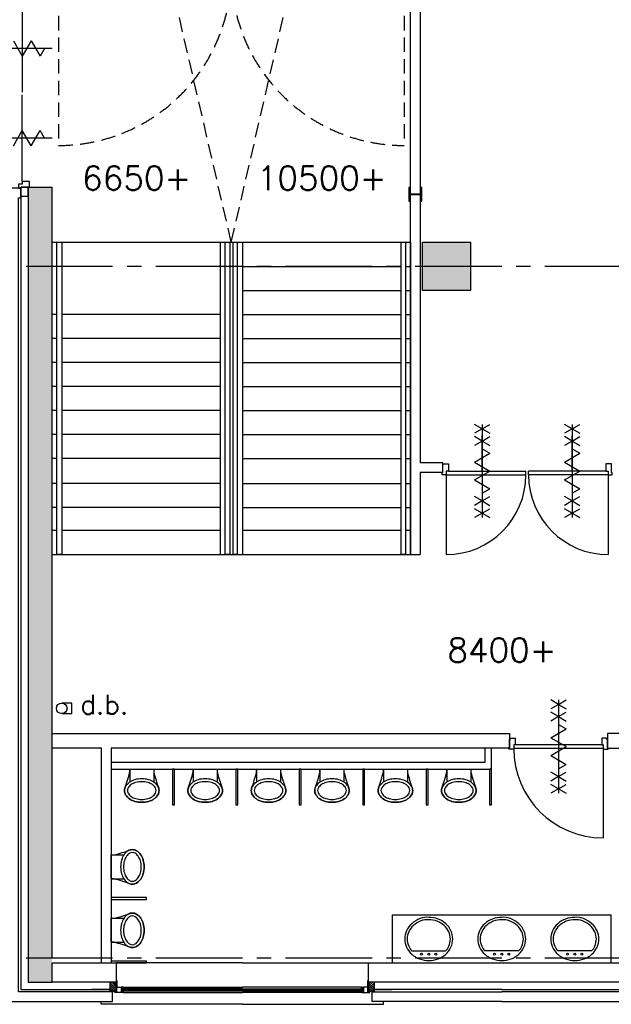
# Model space of a CAD drawing. Extents: x 2980 to 201049, y 2980 to 157420.
# Tile 4 of 78: x 38882 to 45040, y 13420 to 23667. Entities that reach past the tile are written whole.
import ezdxf

# ---------------------------------------------------------------- set-up
doc = ezdxf.new("R2010")
doc.units = 0
doc.header["$LTSCALE"] = 1200
doc.linetypes.add('CENTER2', pattern=[1.125, 0.75, -0.125, 0.125, -0.125])
doc.linetypes.add('HIDDEN2', pattern=[0.1875, 0.125, -0.0625])
doc.layers.get('0').update_dxf_attribs({"linetype": 'CONTINUOUS'})
doc.layers.add('CIVIEL', color=8, linetype='CONTINUOUS')
doc.layers.add('STRAMIENLIJNEN', color=9, linetype='CENTER2')
doc.styles.add('VAR', font='ROMANS')

# ---------------------------------------------------------------- blocks, each defined once
blk = doc.blocks.new('*X43')
at = {"color": 0}
for p, q in [((118132, 170554), (118176, 170598)), ((118132, 170575), (118155, 170598)), ((118132, 170596), (118133, 170598)), ((118134, 170535), (118197, 170598)), ((118155, 170535), (118218, 170598)), ((118176, 170535), (118224, 170582)), ((118198, 170535), (118224, 170561)), ((118219, 170535), (118224, 170540))]:
    blk.add_line(p, q, dxfattribs=at)

msp = doc.modelspace()

# ---------------------------------------------------------------- linework, layer by layer
at = {"layer": 'CIVIEL', "linetype": 'HIDDEN2'}
for q in [(40234.44499, 25030), (41935.55501, 25030)]:
    msp.add_line((41085, 21350), q, dxfattribs=at)
at = {"layer": 'CIVIEL'}
for p, q in [((39221.83654, 23366), (38598.16346, 23366)), ((38817.62396, 22354), (38910, 22514)), ((39002.37604, 22354), (38910, 22514)), ((39002.37604, 22354), (39094.75209, 22514)), ((39140.94011, 22434), (39094.75209, 22514)), ((39221.83654, 22434), (38598.16346, 22434)), ((38895, 21830.5), (38895, 20968)), ((38970, 21922.5), (38970, 20968)), ((39220, 20468), (39220, 21922.5)), ((42933.5, 21920), (42933.5, 21780)), ((42942, 21920), (42933.5, 21920)), ((42942, 21864.75), (42942, 21920)), ((42942, 21780), (42942, 21835.25)), ((43046, 21852.75), (42954, 21852.75)), ((42954, 21847.25), (43046, 21847.25)), ((43058, 21920), (43058, 21864.75)), ((43066.5, 21920), (43058, 21920)), ((43058, 21835.25), (43058, 21780)), ((43066.5, 21780), (43066.5, 21920)), ((42933.5, 21780), (42942, 21780)), ((43058, 21780), (43066.5, 21780)), ((39220, 21350), (42950, 21350)), ((39270, 21350), (39320, 21350)), ((40970, 21350), (40970, 18100)), ((41020, 21350), (41070, 21350)), ((41100, 21350), (41150, 21350)), ((41200, 21350), (41200, 18100)), ((42850, 21350), (42900, 21350)), ((42850, 21350), (42900, 21350)), ((42950, 21350), (42950, 18100)), ((41200, 21100), (42850, 21100)), ((42900, 21100), (42950, 21100)), ((42900, 21100), (42950, 21100)), ((38895, 20968), (38895, 13575)), ((38970, 20968), (38970, 13650)), ((41200, 20850), (42850, 20850)), ((42900, 20850), (42950, 20850)), ((42900, 20850), (42950, 20850)), ((39270, 20600), (39220, 20600)), ((40970, 20600), (39320, 20600)), ((41200, 20600), (42850, 20600)), ((42900, 20600), (42950, 20600)), ((42900, 20600), (42950, 20600)), ((39220, 13900), (39220, 20468)), ((39270, 20350), (39220, 20350)), ((40970, 20350), (39320, 20350)), ((41200, 20350), (42850, 20350)), ((42900, 20350), (42950, 20350)), ((42900, 20350), (42950, 20350)), ((39270, 20100), (39220, 20100)), ((40970, 20100), (39320, 20100)), ((41200, 20100), (42850, 20100)), ((42900, 20100), (42950, 20100)), ((39270, 19850), (39220, 19850)), ((40970, 19850), (39320, 19850)), ((41200, 19850), (42850, 19850)), ((42900, 19850), (42950, 19850)), ((39270, 19600), (39220, 19600)), ((40970, 19600), (39320, 19600)), ((41200, 19600), (42850, 19600)), ((42900, 19600), (42950, 19600)), ((43696.5, 19455.11358), (43696.5, 18484.88642)), ((44633.5, 19455.11358), (44633.5, 18484.88642)), ((39270, 19350), (39220, 19350)), ((40970, 19350), (39320, 19350)), ((41200, 19350), (42850, 19350)), ((42900, 19350), (42950, 19350)), ((43696.5, 18970), (43696.5, 19336.32388)), ((44633.5, 18970), (44633.5, 19336.32388)), ((39270, 19100), (39220, 19100)), ((40970, 19100), (39320, 19100)), ((41200, 19100), (42850, 19100)), ((42900, 19100), (42950, 19100)), ((43287.5, 19055), (43050, 19055)), ((43287.5, 18955), (43287.5, 19055)), ((43696.5, 18970), (43696.5, 18603.67612)), ((44151.5, 18930), (44151.5, 18970)), ((44178.5, 18930), (44178.5, 18970)), ((44633.5, 18970), (44633.5, 18603.67612)), ((43287.5, 18955), (43050, 18955)), ((43321.5, 18930), (43321.5, 18100)), ((45008.5, 18930), (45008.5, 18100)), ((39270, 18840.33605), (39220, 18840.33605)), ((40970, 18840.33605), (39320, 18840.33605)), ((41200, 18840.33605), (42850, 18840.33605)), ((42900, 18840.33605), (42950, 18840.33605)), ((39270, 18590.33605), (39220, 18590.33605)), ((40970, 18590.33605), (39320, 18590.33605)), ((41200, 18590.33605), (42850, 18590.33605)), ((42900, 18590.33605), (42950, 18590.33605)), ((39270, 18350), (39220, 18350)), ((40970, 18350), (39320, 18350)), ((42850, 18350), (41200, 18350)), ((42950, 18350), (42900, 18350)), ((39220, 18100), (42950, 18100)), ((39320, 18100), (39270, 18100)), ((41070, 18100), (41020, 18100)), ((41150, 18100), (41100, 18100)), ((42900, 18100), (42850, 18100)), ((42950, 18100), (43050, 18100)), ((44490, 16587.11358), (44490, 15616.88642)), ((44490, 16302), (44490, 15902)), ((39220, 16237), (43981, 16237)), ((39220, 16087), (39220, 16237)), ((43981, 16237), (43981, 16087)), ((43991, 16191), (44040, 16191)), ((43991, 16181), (43991, 16191)), ((44040, 16191), (44040, 16122)), ((44940, 16191), (44940, 16122)), ((44989, 16191), (44940, 16191)), ((44989, 16181), (44989, 16191)), ((45280, 16237), (44999, 16237)), ((44999, 16237), (44999, 16087)), ((43981, 16181), (43991, 16181)), ((43981, 16087), (43981, 16181)), ((44955, 16122), (44025, 16122)), ((44040, 16122), (44025, 16122)), ((44025, 16122), (44025, 16077)), ((44940, 16122), (44955, 16122)), ((44955, 16122), (44955, 16077)), ((44999, 16181), (44989, 16181)), ((44999, 16087), (44999, 16181)), ((39733, 16087), (39220, 16087)), ((39733, 13850), (39733, 16087)), ((43981, 16087), (39833, 16087)), ((39833, 16087), (39833, 13850)), ((39833, 16087), (39833, 16087)), ((39833, 16087), (39833, 16087)), ((39833, 16087), (39833, 16087)), ((39833, 16087), (39833, 16087)), ((43973, 16087), (43981, 16087)), ((43973, 16077), (43973, 16087)), ((44025, 16077), (43973, 16077)), ((44955, 16082), (44025, 16082)), ((44955, 16082), (44955, 15152)), ((44955, 16077), (45007, 16077)), ((45007, 16087), (44999, 16087)), ((44999, 16087), (45430, 16087)), ((45007, 16077), (45007, 16087)), ((40028, 15867), (40278, 15867)), ((40028, 15867), (40028, 15732.64793)), ((40278, 15867), (40278, 15732.64793)), ((40278, 15867), (40278, 15836.18528)), ((40288, 15867), (40288, 15867)), ((40688, 15867), (40938, 15867)), ((40688, 15867), (40688, 15732.64793)), ((40938, 15867), (40938, 15732.64793)), ((40938, 15867), (40938, 15836.18528)), ((40948, 15867), (40948, 15867)), ((41348, 15867), (41598, 15867)), ((41348, 15867), (41348, 15732.64793)), ((41598, 15867), (41598, 15732.64793)), ((41598, 15867), (41598, 15836.18528)), ((41608, 15867), (41608, 15867)), ((42008, 15867), (42258, 15867)), ((42008, 15867), (42008, 15732.64793)), ((42258, 15867), (42258, 15732.64793)), ((42258, 15867), (42258, 15836.18528)), ((42268, 15867), (42268, 15867)), ((42668, 15867), (42918, 15867)), ((42668, 15867), (42668, 15732.64793)), ((42918, 15867), (42918, 15732.64793)), ((42918, 15867), (42918, 15836.18528)), ((42928, 15867), (42928, 15867)), ((43328, 15867), (43578, 15867)), ((43328, 15867), (43328, 15732.64793)), ((43578, 15867), (43578, 15732.64793)), ((43578, 15867), (43578, 15836.18528)), ((43588, 15867), (43588, 15867)), ((39833, 14985), (39833, 14985)), ((39833, 14975), (39967.35207, 14975)), ((39833, 14725), (39833, 14975)), ((39833, 14975), (39863.81472, 14975)), ((39833, 14725), (39967.35207, 14725)), ((42762, 14350), (45038, 14350)), ((42762, 13850), (42762, 14350)), ((45038, 13850), (45038, 14350)), ((39833, 14325), (39833, 14325)), ((39833, 14315), (39967.35207, 14315)), ((39833, 14065), (39833, 14315)), ((39833, 14315), (39863.81472, 14315)), ((39833, 14065), (39967.35207, 14065)), ((39733, 13850), (39833, 13850)), ((41200, 13850), (39888, 13850)), ((41200, 13850), (42512, 13850)), ((38970, 13650), (39220, 13650)), ((39892, 13669), (39888, 13669)), ((42508, 13669), (42512, 13669)), ((39825, 13550), (39825, 13556)), ((39850, 13550), (39850, 13556)), ((39872, 13550), (39870.94204, 13556)), ((39888, 13556), (39888, 13550)), ((41200, 13582), (39945, 13582)), ((39945, 13556), (39945, 13582)), ((41200, 13574), (39945, 13574)), ((41200, 13562), (39945, 13562)), ((41200, 13556), (39945, 13556)), ((39961, 13599), (41200, 13599)), ((39961, 13588), (39962.05796, 13582)), ((39961, 13550), (39962.05796, 13556)), ((39961, 13544), (41200, 13544)), ((42439, 13599), (41200, 13599)), ((41200, 13582), (42455, 13582)), ((41200, 13574), (42455, 13574)), ((41200, 13562), (42455, 13562)), ((41200, 13556), (42455, 13556)), ((42439, 13544), (41200, 13544)), ((42439, 13588), (42437.94204, 13582)), ((42439, 13550), (42437.94204, 13556)), ((42455, 13556), (42455, 13582)), ((42512, 13556), (42512, 13550)), ((42528, 13550), (42529.05796, 13556)), ((42550, 13550), (42550, 13556)), ((42575, 13550), (42575, 13556))]:
    msp.add_line(p, q, dxfattribs=at)
at = {"layer": 'CIVIEL', "linetype": 'CONTINUOUS'}
for p, q in [((42964.47372, 13975), (43315.52628, 13975)), ((44075.52628, 13975), (43724.47372, 13975)), ((44835.52628, 13975), (44484.47372, 13975))]:
    msp.add_line(p, q, dxfattribs=at)
at = {"layer": 'CIVIEL'}
for points in [[(42950, 18100), (42950, 25030), (39220, 25030), (39220, 25180)], [(39220, 25180), (43050, 25180), (43050, 19055)], [(38910, 23818.5), (38910, 22913.5)], [(38817.62396, 23446), (38910, 23286)], [(39002.37604, 23446), (38910, 23286)], [(39002.37604, 23446), (39094.75209, 23286)], [(39140.94011, 23366), (39094.75209, 23286)], [(38910, 21981.5), (38910, 22886.5)], [(38770, 21914.5), (38770, 13450), (39850, 13450), (39850, 13550), (38870, 13550), (38870, 21814.5), (38895, 21814.5), (38895, 21914.5), (38770, 21914.5)], [(38970, 21922.5), (39220, 21922.5)], [(39270, 18100), (39270, 21350)], [(39320, 21350), (39320, 18100)], [(41020, 18100), (41020, 21350)], [(41070, 21350), (41070, 18100)], [(41100, 21350), (41100, 18100)], [(41150, 18100), (41150, 21350)], [(42850, 21350), (42850, 18100)], [(42900, 18100), (42900, 21350)], [(43696.5, 19408.92555), (43616.5, 19455.11358)], [(43696.5, 19408.92555), (43616.5, 19362.73753)], [(43696.5, 19408.92555), (43776.5, 19455.11358)], [(43696.5, 19408.92555), (43776.5, 19362.73753)], [(44633.5, 19408.92555), (44553.5, 19455.11358)], [(44633.5, 19408.92555), (44553.5, 19362.73753)], [(44633.5, 19408.92555), (44713.5, 19455.11358)], [(44633.5, 19408.92555), (44713.5, 19362.73753)], [(43696.5, 19281.83654), (43616.5, 19328.02456)], [(43696.5, 19281.83654), (43616.5, 19235.64852)], [(43696.5, 19281.83654), (43776.5, 19328.02456)], [(43696.5, 19281.83654), (43776.5, 19235.64852)], [(44633.5, 19281.83654), (44553.5, 19328.02456)], [(44633.5, 19281.83654), (44553.5, 19235.64852)], [(44633.5, 19281.83654), (44713.5, 19328.02456)], [(44633.5, 19281.83654), (44713.5, 19235.64852)], [(43696.5, 19200.94011), (43776.5, 19154.75209)], [(44633.5, 19200.94011), (44713.5, 19154.75209)], [(43616.5, 19062.37604), (43776.5, 19154.75209)], [(43616.5, 19062.37604), (43776.5, 18970)], [(44553.5, 19062.37604), (44713.5, 19154.75209)], [(44553.5, 19062.37604), (44713.5, 18970)], [(43346.5, 18970), (44151.5, 18970)], [(43616.5, 18877.62396), (43776.5, 18970)], [(44983.5, 18970), (44178.5, 18970)], [(44553.5, 18877.62396), (44713.5, 18970)], [(43050, 18955), (43050, 18100)], [(43321.5, 18930), (44151.5, 18930)], [(43616.5, 18877.62396), (43776.5, 18785.24791)], [(45008.5, 18930), (44178.5, 18930)], [(44553.5, 18877.62396), (44713.5, 18785.24791)], [(43696.5, 18739.05989), (43776.5, 18785.24791)], [(44633.5, 18739.05989), (44713.5, 18785.24791)], [(43696.5, 18658.16346), (43616.5, 18704.35148)], [(43696.5, 18658.16346), (43616.5, 18611.97544)], [(43696.5, 18658.16346), (43776.5, 18704.35148)], [(43696.5, 18658.16346), (43776.5, 18611.97544)], [(44633.5, 18658.16346), (44553.5, 18704.35148)], [(44633.5, 18658.16346), (44553.5, 18611.97544)], [(44633.5, 18658.16346), (44713.5, 18704.35148)], [(44633.5, 18658.16346), (44713.5, 18611.97544)], [(43696.5, 18531.07445), (43616.5, 18577.26247)], [(43696.5, 18531.07445), (43776.5, 18577.26247)], [(44633.5, 18531.07445), (44553.5, 18577.26247)], [(44633.5, 18531.07445), (44713.5, 18577.26247)], [(43696.5, 18531.07445), (43616.5, 18484.88642)], [(43696.5, 18531.07445), (43776.5, 18484.88642)], [(44633.5, 18531.07445), (44553.5, 18484.88642)], [(44633.5, 18531.07445), (44713.5, 18484.88642)], [(44490, 16540.92555), (44410, 16587.11358)], [(44490, 16540.92555), (44410, 16494.73753)], [(44490, 16540.92555), (44570, 16587.11358)], [(44490, 16540.92555), (44570, 16494.73753)], [(44490, 16413.83654), (44410, 16460.02456)], [(44490, 16413.83654), (44410, 16367.64852)], [(44490, 16413.83654), (44570, 16460.02456)], [(44490, 16413.83654), (44570, 16367.64852)], [(44490, 16332.94011), (44570, 16286.75209)], [(44410, 16194.37604), (44570, 16286.75209)], [(44410, 16194.37604), (44570, 16102)], [(44410, 16009.62396), (44570, 16102)], [(44410, 16009.62396), (44570, 15917.24791)], [(44490, 15871.05989), (44570, 15917.24791)], [(44490, 15790.16346), (44410, 15836.35148)], [(44490, 15790.16346), (44410, 15743.97544)], [(44490, 15790.16346), (44570, 15836.35148)], [(44490, 15790.16346), (44570, 15743.97544)], [(44490, 15663.07445), (44410, 15709.26247)], [(44490, 15663.07445), (44570, 15709.26247)], [(44490, 15663.07445), (44410, 15616.88642)], [(44490, 15663.07445), (44570, 15616.88642)], [(38895, 13575), (39835, 13575)], [(39825, 13558), (39825, 13575), (39635, 13575)], [(39939, 13588), (39961, 13588), (39961, 13599), (39939, 13599)], [(42461, 13588), (42439, 13588), (42439, 13599), (42461, 13599)], [(43900, 13450), (42550, 13450), (42550, 13550), (43900, 13550)], [(42575, 13558), (42575, 13575), (42755, 13575)], [(43900, 13575), (42575, 13575)], [(43900, 13575), (45225, 13575)], [(43900, 13450), (45250, 13450), (45250, 13550), (43900, 13550)], [(41200, 13420), (39730, 13420), (39730, 13450)], [(41200, 13420), (42670, 13420), (42670, 13450)]]:
    msp.add_lwpolyline(points, dxfattribs=at)
at = {"layer": 'CIVIEL', "linetype": 'HIDDEN2'}
for points in [[(39287, 24156), (39287, 22358, 0.4142135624), (41085, 24156, 0.4142135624)], [(42883, 24156), (42883, 22358, -0.4142135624), (41085, 24156, -0.4142135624)]]:
    msp.add_lwpolyline(points, format="xyb", dxfattribs=at)
at = {"layer": 'CIVIEL'}
for points in [[(38870, 21914.5), (38895, 21914.5), (38895, 21922.5), (38984, 21922.5), (38984, 21981.5), (38910, 21981.5), (38910, 21956.5), (38870, 21956.5)], [(38895, 21922.5), (38895, 21830.5), (38970, 21830.5), (38970, 21922.5), (38895, 21922.5), (38895, 21922.5)], [(43575, 20850), (43075, 20850), (43075, 21350), (43575, 21350)], [(43279.5, 18930), (43279.5, 18955), (43287.5, 18955), (43287.5, 19044), (43346.5, 19044), (43346.5, 18970), (43321.5, 18970), (43321.5, 18930)], [(45050.5, 18930), (45050.5, 18955), (45042.5, 18955), (45042.5, 19044), (44983.5, 19044), (44983.5, 18970), (45008.5, 18970), (45008.5, 18930)], [(39833, 15867), (43793, 15867), (43793, 16087), (43723, 16087), (43723, 15937), (39833, 15937)], [(40473, 15867), (40473, 15497), (40493, 15497), (40493, 15867)], [(41133, 15867), (41133, 15497), (41153, 15497), (41153, 15867)], [(41793, 15867), (41793, 15497), (41813, 15497), (41813, 15867)], [(42453, 15867), (42453, 15497), (42473, 15497), (42473, 15867)], [(43113, 15867), (43113, 15497), (43133, 15497), (43133, 15867)], [(43773, 15867), (43773, 15497), (43793, 15497), (43793, 15867)], [(39833, 14510), (40203, 14510), (40203, 14530), (39833, 14530)], [(39888, 13650), (39220, 13650), (39220, 13850), (39888, 13850)], [(39833, 13850), (40203, 13850), (40203, 13870), (39833, 13870)], [(43900, 13850), (45288, 13850), (45288, 13650), (43900, 13650), (42512, 13650), (42512, 13850)], [(39825, 13558), (39825, 13650), (39888, 13650), (39888, 13558), (39825, 13558), (39825, 13558)], [(39894, 13589), (39894, 13669), (39892, 13669), (39892, 13589)], [(42506, 13589), (42506, 13669), (42508, 13669), (42508, 13589)], [(42575, 13558), (42575, 13650), (42512, 13650), (42512, 13558), (42575, 13558), (42575, 13558)], [(39888, 13558), (39825, 13558), (39825, 13556), (39888, 13556)], [(39872, 13544), (39872, 13550), (39894, 13550), (39894, 13599), (39939, 13599), (39939, 13550), (39961, 13550), (39961, 13544)], [(42528, 13544), (42528, 13550), (42506, 13550), (42506, 13599), (42461, 13599), (42461, 13550), (42439, 13550), (42439, 13544)], [(42512, 13558), (42575, 13558), (42575, 13556), (42512, 13556)]]:
    msp.add_lwpolyline(points, close=True, dxfattribs=at)
for points, format in [([(42025, 21100, 0, 14.64, 0), (42025, 21070.72, 14.64, 50, 0), (42025, 21000, 50, 85.36, 0), (42025, 20929.28, 85.36, 100, 0), (42025, 20900, 0, 0, 0), (42025, 18350, 0, 0, 0)], "xyseb"), ([(40145, 18359.66395, 0, 14.64, 0), (40145, 18388.94395, 14.64, 50, 0), (40145, 18459.66395, 50, 85.36, 0), (40145, 18530.38395, 85.36, 100, 0), (40145, 18559.66395, 0, 0, 0), (40145, 20600, 0, 0, 0)], "xyseb"), ([(39976.3798, 15668.22894, 0.0291732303), (40028, 15836.18528), (40028, 15867)], "xyb"), ([(40636.3798, 15668.22894, 0.0291732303), (40688, 15836.18528), (40688, 15867)], "xyb"), ([(41296.3798, 15668.22894, 0.0291732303), (41348, 15836.18528), (41348, 15867)], "xyb"), ([(41956.3798, 15668.22894, 0.0291732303), (42008, 15836.18528), (42008, 15867)], "xyb"), ([(42616.3798, 15668.22894, 0.0291732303), (42668, 15836.18528), (42668, 15867)], "xyb"), ([(43276.3798, 15668.22894, 0.0291732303), (43328, 15836.18528), (43328, 15867)], "xyb"), ([(40329.6202, 15668.22894, -0.0708592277), (40333, 15644.5, -0.1375447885), (40320.61039, 15600.31361, -0.1070287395), (40280.27922, 15557.87942, -0.0808733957), (40224.51327, 15531.88697, -0.0687995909), (40153, 15522, -0.0687995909), (40081.48673, 15531.88697, -0.0808733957), (40025.72078, 15557.87942, -0.1070287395), (39985.38961, 15600.31361, -0.1375447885), (39973, 15644.5, -0.0708592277), (39976.3798, 15668.22894, -0.1070287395)], "xyb"), ([(40989.6202, 15668.22894, -0.0708592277), (40993, 15644.5, -0.1375447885), (40980.61039, 15600.31361, -0.1070287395), (40940.27922, 15557.87942, -0.0808733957), (40884.51327, 15531.88697, -0.0687995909), (40813, 15522, -0.0687995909), (40741.48673, 15531.88697, -0.0808733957), (40685.72078, 15557.87942, -0.1070287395), (40645.38961, 15600.31361, -0.1375447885), (40633, 15644.5, -0.0708592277), (40636.3798, 15668.22894, -0.1070287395)], "xyb"), ([(41649.6202, 15668.22894, -0.0708592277), (41653, 15644.5, -0.1375447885), (41640.61039, 15600.31361, -0.1070287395), (41600.27922, 15557.87942, -0.0808733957), (41544.51327, 15531.88697, -0.0687995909), (41473, 15522, -0.0687995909), (41401.48673, 15531.88697, -0.0808733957), (41345.72078, 15557.87942, -0.1070287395), (41305.38961, 15600.31361, -0.1375447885), (41293, 15644.5, -0.0708592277), (41296.3798, 15668.22894, -0.1070287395)], "xyb"), ([(42309.6202, 15668.22894, -0.0708592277), (42313, 15644.5, -0.1375447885), (42300.61039, 15600.31361, -0.1070287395), (42260.27922, 15557.87942, -0.0808733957), (42204.51327, 15531.88697, -0.0687995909), (42133, 15522, -0.0687995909), (42061.48673, 15531.88697, -0.0808733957), (42005.72078, 15557.87942, -0.1070287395), (41965.38961, 15600.31361, -0.1375447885), (41953, 15644.5, -0.0708592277), (41956.3798, 15668.22894, -0.1070287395)], "xyb"), ([(42969.6202, 15668.22894, -0.0708592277), (42973, 15644.5, -0.1375447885), (42960.61039, 15600.31361, -0.1070287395), (42920.27922, 15557.87942, -0.0808733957), (42864.51327, 15531.88697, -0.0687995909), (42793, 15522, -0.0687995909), (42721.48673, 15531.88697, -0.0808733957), (42665.72078, 15557.87942, -0.1070287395), (42625.38961, 15600.31361, -0.1375447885), (42613, 15644.5, -0.0708592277), (42616.3798, 15668.22894, -0.1070287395)], "xyb"), ([(43629.6202, 15668.22894, -0.0708592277), (43633, 15644.5, -0.1375447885), (43620.61039, 15600.31361, -0.1070287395), (43580.27922, 15557.87942, -0.0808733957), (43524.51327, 15531.88697, -0.0687995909), (43453, 15522, -0.0687995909), (43381.48673, 15531.88697, -0.0808733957), (43325.72078, 15557.87942, -0.1070287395), (43285.38961, 15600.31361, -0.1375447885), (43273, 15644.5, -0.0708592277), (43276.3798, 15668.22894, -0.1070287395)], "xyb"), ([(40031.77106, 15026.6202, -0.0708592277), (40055.5, 15030, -0.1375447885), (40099.68639, 15017.61039, -0.1070287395), (40142.12058, 14977.27922, -0.0808733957), (40168.11303, 14921.51327, -0.0687995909), (40178, 14850, -0.0687995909), (40168.11303, 14778.48673, -0.0808733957), (40142.12058, 14722.72078, -0.1070287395), (40099.68639, 14682.38961, -0.1375447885), (40055.5, 14670, -0.0708592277), (40031.77106, 14673.3798, -0.1070287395)], "xyb"), ([(40031.77106, 14673.3798, 0.0291732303), (39863.81472, 14725), (39833, 14725)], "xyb"), ([(40031.77106, 14366.6202, -0.0708592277), (40055.5, 14370, -0.1375447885), (40099.68639, 14357.61039, -0.1070287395), (40142.12058, 14317.27922, -0.0808733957), (40168.11303, 14261.51327, -0.0687995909), (40178, 14190, -0.0687995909), (40168.11303, 14118.48673, -0.0808733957), (40142.12058, 14062.72078, -0.1070287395), (40099.68639, 14022.38961, -0.1375447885), (40055.5, 14010, -0.0708592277), (40031.77106, 14013.3798, -0.1070287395)], "xyb"), ([(40031.77106, 14013.3798, 0.0291732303), (39863.81472, 14065), (39833, 14065)], "xyb")]:
    msp.add_lwpolyline(points, format=format, dxfattribs=at)
at = {"layer": 'CIVIEL', "linetype": 'HIDDEN2'}
msp.add_lwpolyline([(39320, 16445), (39425, 16445), (39425, 16555), (39320, 16555)], dxfattribs=at)
at = {"layer": 'CIVIEL'}
for points in [[(40333, 15644.5, 0.1375447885), (40320.61039, 15688.68639, 0.1070287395), (40280.27922, 15731.12058, 0.0808733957), (40224.51327, 15757.11303, 0.0687995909), (40153, 15767, 0.0687995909), (40081.48673, 15757.11303, 0.0808733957), (40025.72078, 15731.12058, 0.1070287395), (39985.38961, 15688.68639, 0.1375447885), (39973, 15644.5, 0.1375447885), (39985.38961, 15600.31361, 0.1070287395), (40025.72078, 15557.87942, 0.0808733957), (40081.48673, 15531.88697, 0.0687995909), (40153, 15522, 0.0687995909), (40224.51327, 15531.88697, 0.0808733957), (40280.27922, 15557.87942, 0.1070287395), (40320.61039, 15600.31361, 0.1375447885)], [(40303, 15644.5, 0.1375447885), (40294.98381, 15673.08901, 0.1070287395), (40263.4005, 15706.31919, 0.0808733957), (40216.37364, 15728.23837, 0.0687995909), (40153, 15737, 0.0687995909), (40089.62636, 15728.23837, 0.0808733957), (40042.5995, 15706.31919, 0.1070287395), (40011.01619, 15673.08901, 0.1375447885), (40003, 15644.5, 0.1375447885), (40011.01619, 15615.91099, 0.1070287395), (40042.5995, 15582.68081, 0.0808733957), (40089.62636, 15560.76163, 0.0687995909), (40153, 15552, 0.0687995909), (40216.37364, 15560.76163, 0.0808733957), (40263.4005, 15582.68081, 0.1070287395), (40294.98381, 15615.91099, 0.1375447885)], [(40993, 15644.5, 0.1375447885), (40980.61039, 15688.68639, 0.1070287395), (40940.27922, 15731.12058, 0.0808733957), (40884.51327, 15757.11303, 0.0687995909), (40813, 15767, 0.0687995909), (40741.48673, 15757.11303, 0.0808733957), (40685.72078, 15731.12058, 0.1070287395), (40645.38961, 15688.68639, 0.1375447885), (40633, 15644.5, 0.1375447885), (40645.38961, 15600.31361, 0.1070287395), (40685.72078, 15557.87942, 0.0808733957), (40741.48673, 15531.88697, 0.0687995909), (40813, 15522, 0.0687995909), (40884.51327, 15531.88697, 0.0808733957), (40940.27922, 15557.87942, 0.1070287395), (40980.61039, 15600.31361, 0.1375447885)], [(40963, 15644.5, 0.1375447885), (40954.98381, 15673.08901, 0.1070287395), (40923.4005, 15706.31919, 0.0808733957), (40876.37364, 15728.23837, 0.0687995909), (40813, 15737, 0.0687995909), (40749.62636, 15728.23837, 0.0808733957), (40702.5995, 15706.31919, 0.1070287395), (40671.01619, 15673.08901, 0.1375447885), (40663, 15644.5, 0.1375447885), (40671.01619, 15615.91099, 0.1070287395), (40702.5995, 15582.68081, 0.0808733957), (40749.62636, 15560.76163, 0.0687995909), (40813, 15552, 0.0687995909), (40876.37364, 15560.76163, 0.0808733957), (40923.4005, 15582.68081, 0.1070287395), (40954.98381, 15615.91099, 0.1375447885)], [(41653, 15644.5, 0.1375447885), (41640.61039, 15688.68639, 0.1070287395), (41600.27922, 15731.12058, 0.0808733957), (41544.51327, 15757.11303, 0.0687995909), (41473, 15767, 0.0687995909), (41401.48673, 15757.11303, 0.0808733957), (41345.72078, 15731.12058, 0.1070287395), (41305.38961, 15688.68639, 0.1375447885), (41293, 15644.5, 0.1375447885), (41305.38961, 15600.31361, 0.1070287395), (41345.72078, 15557.87942, 0.0808733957), (41401.48673, 15531.88697, 0.0687995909), (41473, 15522, 0.0687995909), (41544.51327, 15531.88697, 0.0808733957), (41600.27922, 15557.87942, 0.1070287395), (41640.61039, 15600.31361, 0.1375447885)], [(41623, 15644.5, 0.1375447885), (41614.98381, 15673.08901, 0.1070287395), (41583.4005, 15706.31919, 0.0808733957), (41536.37364, 15728.23837, 0.0687995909), (41473, 15737, 0.0687995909), (41409.62636, 15728.23837, 0.0808733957), (41362.5995, 15706.31919, 0.1070287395), (41331.01619, 15673.08901, 0.1375447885), (41323, 15644.5, 0.1375447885), (41331.01619, 15615.91099, 0.1070287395), (41362.5995, 15582.68081, 0.0808733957), (41409.62636, 15560.76163, 0.0687995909), (41473, 15552, 0.0687995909), (41536.37364, 15560.76163, 0.0808733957), (41583.4005, 15582.68081, 0.1070287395), (41614.98381, 15615.91099, 0.1375447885)], [(42313, 15644.5, 0.1375447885), (42300.61039, 15688.68639, 0.1070287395), (42260.27922, 15731.12058, 0.0808733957), (42204.51327, 15757.11303, 0.0687995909), (42133, 15767, 0.0687995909), (42061.48673, 15757.11303, 0.0808733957), (42005.72078, 15731.12058, 0.1070287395), (41965.38961, 15688.68639, 0.1375447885), (41953, 15644.5, 0.1375447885), (41965.38961, 15600.31361, 0.1070287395), (42005.72078, 15557.87942, 0.0808733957), (42061.48673, 15531.88697, 0.0687995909), (42133, 15522, 0.0687995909), (42204.51327, 15531.88697, 0.0808733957), (42260.27922, 15557.87942, 0.1070287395), (42300.61039, 15600.31361, 0.1375447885)], [(42283, 15644.5, 0.1375447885), (42274.98381, 15673.08901, 0.1070287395), (42243.4005, 15706.31919, 0.0808733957), (42196.37364, 15728.23837, 0.0687995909), (42133, 15737, 0.0687995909), (42069.62636, 15728.23837, 0.0808733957), (42022.5995, 15706.31919, 0.1070287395), (41991.01619, 15673.08901, 0.1375447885), (41983, 15644.5, 0.1375447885), (41991.01619, 15615.91099, 0.1070287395), (42022.5995, 15582.68081, 0.0808733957), (42069.62636, 15560.76163, 0.0687995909), (42133, 15552, 0.0687995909), (42196.37364, 15560.76163, 0.0808733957), (42243.4005, 15582.68081, 0.1070287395), (42274.98381, 15615.91099, 0.1375447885)], [(42973, 15644.5, 0.1375447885), (42960.61039, 15688.68639, 0.1070287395), (42920.27922, 15731.12058, 0.0808733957), (42864.51327, 15757.11303, 0.0687995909), (42793, 15767, 0.0687995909), (42721.48673, 15757.11303, 0.0808733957), (42665.72078, 15731.12058, 0.1070287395), (42625.38961, 15688.68639, 0.1375447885), (42613, 15644.5, 0.1375447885), (42625.38961, 15600.31361, 0.1070287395), (42665.72078, 15557.87942, 0.0808733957), (42721.48673, 15531.88697, 0.0687995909), (42793, 15522, 0.0687995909), (42864.51327, 15531.88697, 0.0808733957), (42920.27922, 15557.87942, 0.1070287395), (42960.61039, 15600.31361, 0.1375447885)], [(42943, 15644.5, 0.1375447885), (42934.98381, 15673.08901, 0.1070287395), (42903.4005, 15706.31919, 0.0808733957), (42856.37364, 15728.23837, 0.0687995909), (42793, 15737, 0.0687995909), (42729.62636, 15728.23837, 0.0808733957), (42682.5995, 15706.31919, 0.1070287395), (42651.01619, 15673.08901, 0.1375447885), (42643, 15644.5, 0.1375447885), (42651.01619, 15615.91099, 0.1070287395), (42682.5995, 15582.68081, 0.0808733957), (42729.62636, 15560.76163, 0.0687995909), (42793, 15552, 0.0687995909), (42856.37364, 15560.76163, 0.0808733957), (42903.4005, 15582.68081, 0.1070287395), (42934.98381, 15615.91099, 0.1375447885)], [(43633, 15644.5, 0.1375447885), (43620.61039, 15688.68639, 0.1070287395), (43580.27922, 15731.12058, 0.0808733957), (43524.51327, 15757.11303, 0.0687995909), (43453, 15767, 0.0687995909), (43381.48673, 15757.11303, 0.0808733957), (43325.72078, 15731.12058, 0.1070287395), (43285.38961, 15688.68639, 0.1375447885), (43273, 15644.5, 0.1375447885), (43285.38961, 15600.31361, 0.1070287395), (43325.72078, 15557.87942, 0.0808733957), (43381.48673, 15531.88697, 0.0687995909), (43453, 15522, 0.0687995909), (43524.51327, 15531.88697, 0.0808733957), (43580.27922, 15557.87942, 0.1070287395), (43620.61039, 15600.31361, 0.1375447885)], [(43603, 15644.5, 0.1375447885), (43594.98381, 15673.08901, 0.1070287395), (43563.4005, 15706.31919, 0.0808733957), (43516.37364, 15728.23837, 0.0687995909), (43453, 15737, 0.0687995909), (43389.62636, 15728.23837, 0.0808733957), (43342.5995, 15706.31919, 0.1070287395), (43311.01619, 15673.08901, 0.1375447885), (43303, 15644.5, 0.1375447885), (43311.01619, 15615.91099, 0.1070287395), (43342.5995, 15582.68081, 0.0808733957), (43389.62636, 15560.76163, 0.0687995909), (43453, 15552, 0.0687995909), (43516.37364, 15560.76163, 0.0808733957), (43563.4005, 15582.68081, 0.1070287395), (43594.98381, 15615.91099, 0.1375447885)], [(40055.5, 15030, 0.1375447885), (40011.31361, 15017.61039, 0.1070287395), (39968.87942, 14977.27922, 0.0808733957), (39942.88697, 14921.51327, 0.0687995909), (39933, 14850, 0.0687995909), (39942.88697, 14778.48673, 0.0808733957), (39968.87942, 14722.72078, 0.1070287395), (40011.31361, 14682.38961, 0.1375447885), (40055.5, 14670, 0.1375447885), (40099.68639, 14682.38961, 0.1070287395), (40142.12058, 14722.72078, 0.0808733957), (40168.11303, 14778.48673, 0.0687995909), (40178, 14850, 0.0687995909), (40168.11303, 14921.51327, 0.0808733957), (40142.12058, 14977.27922, 0.1070287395), (40099.68639, 15017.61039, 0.1375447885)], [(40055.5, 15000, 0.1375447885), (40026.91099, 14991.98381, 0.1070287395), (39993.68081, 14960.4005, 0.0808733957), (39971.76163, 14913.37364, 0.0687995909), (39963, 14850, 0.0687995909), (39971.76163, 14786.62636, 0.0808733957), (39993.68081, 14739.5995, 0.1070287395), (40026.91099, 14708.01619, 0.1375447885), (40055.5, 14700, 0.1375447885), (40084.08901, 14708.01619, 0.1070287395), (40117.31919, 14739.5995, 0.0808733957), (40139.23837, 14786.62636, 0.0687995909), (40148, 14850, 0.0687995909), (40139.23837, 14913.37364, 0.0808733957), (40117.31919, 14960.4005, 0.1070287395), (40084.08901, 14991.98381, 0.1375447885)], [(40055.5, 14370, 0.1375447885), (40011.31361, 14357.61039, 0.1070287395), (39968.87942, 14317.27922, 0.0808733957), (39942.88697, 14261.51327, 0.0687995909), (39933, 14190, 0.0687995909), (39942.88697, 14118.48673, 0.0808733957), (39968.87942, 14062.72078, 0.1070287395), (40011.31361, 14022.38961, 0.1375447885), (40055.5, 14010, 0.1375447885), (40099.68639, 14022.38961, 0.1070287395), (40142.12058, 14062.72078, 0.0808733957), (40168.11303, 14118.48673, 0.0687995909), (40178, 14190, 0.0687995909), (40168.11303, 14261.51327, 0.0808733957), (40142.12058, 14317.27922, 0.1070287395), (40099.68639, 14357.61039, 0.1375447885)], [(40055.5, 14340, 0.1375447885), (40026.91099, 14331.98381, 0.1070287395), (39993.68081, 14300.4005, 0.0808733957), (39971.76163, 14253.37364, 0.0687995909), (39963, 14190, 0.0687995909), (39971.76163, 14126.62636, 0.0808733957), (39993.68081, 14079.5995, 0.1070287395), (40026.91099, 14048.01619, 0.1375447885), (40055.5, 14040, 0.1375447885), (40084.08901, 14048.01619, 0.1070287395), (40117.31919, 14079.5995, 0.0808733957), (40139.23837, 14126.62636, 0.0687995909), (40148, 14190, 0.0687995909), (40139.23837, 14253.37364, 0.0808733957), (40117.31919, 14300.4005, 0.1070287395), (40084.08901, 14331.98381, 0.1375447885)]]:
    msp.add_lwpolyline(points, format="xyb", close=True, dxfattribs=at)
at = {"layer": 'CIVIEL', "linetype": 'CONTINUOUS'}
for points in [[(44150, 14100, 0.1082535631), (44131.39767, 14184.91327, 0.1020133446), (44076.7767, 14259.09903, 0.0942731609), (43989.43465, 14312.02888, 0.1068050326), (43900, 14325, 0.0894458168), (43803.14879, 14307.53439, 0.0942731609), (43723.2233, 14259.09903, 0.1020133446), (43668.60233, 14184.91327, 0.1082535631), (43650, 14100, 0.1082535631), (43668.60233, 14015.08673, 0.1020133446), (43723.2233, 13940.90097, 0.0942731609), (43803.14879, 13892.46561, 0.0894458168), (43900, 13875, 0.0894458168), (43996.85121, 13892.46561, 0.0942731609), (44076.7767, 13940.90097, 0.1020133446), (44131.39767, 14015.08673, 0.1082535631)], [(44910, 14100, 0.1082535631), (44891.39767, 14184.91327, 0.1020133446), (44836.7767, 14259.09903, 0.0942731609), (44749.43465, 14312.02888, 0.1068050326), (44660, 14325, 0.0894458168), (44563.14879, 14307.53439, 0.0942731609), (44483.2233, 14259.09903, 0.1020133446), (44428.60233, 14184.91327, 0.1082535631), (44410, 14100, 0.1082535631), (44428.60233, 14015.08673, 0.1020133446), (44483.2233, 13940.90097, 0.0942731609), (44563.14879, 13892.46561, 0.0894458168), (44660, 13875, 0.0894458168), (44756.85121, 13892.46561, 0.0942731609), (44836.7767, 13940.90097, 0.1020133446), (44891.39767, 14015.08673, 0.1082535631)]]:
    msp.add_lwpolyline(points, format="xyb", close=True, dxfattribs=at)
for points in [[(44125, 14100, 0.1082535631), (44108.68746, 14174.46119, 0.1020133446), (44060.05258, 14240.51667, 0.0942731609), (43980.70192, 14288.60369, 0.1079475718), (43900.86646, 14299.99851, 0.090311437), (43811.88152, 14284.10921, 0.0942731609), (43739.94742, 14240.51667, 0.1020133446), (43691.31254, 14174.46119, 0.1082535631), (43675, 14100, 0.1082535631), (43691.31254, 14025.53881, 0.0748160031), (43724.47372, 13975, 0.0942731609)], [(44885, 14100, 0.1082535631), (44868.68746, 14174.46119, 0.1020133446), (44820.05258, 14240.51667, 0.0942731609), (44740.70192, 14288.60369, 0.1079475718), (44660.86646, 14299.99851, 0.090311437), (44571.88152, 14284.10921, 0.0942731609), (44499.94742, 14240.51667, 0.1020133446), (44451.31254, 14174.46119, 0.1082535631), (44435, 14100, 0.1082535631), (44451.31254, 14025.53881, 0.0748160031), (44484.47372, 13975, 0.0942731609)], [(44075.52628, 13975, 0.0748160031), (44108.68746, 14025.53881, 0.1082535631), (44125, 14100, 0.1082535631)], [(44835.52628, 13975, 0.0748160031), (44868.68746, 14025.53881, 0.1082535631), (44885, 14100, 0.1082535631)]]:
    msp.add_lwpolyline(points, format="xyb", dxfattribs=at)
at = {"layer": 'CIVIEL'}
msp.add_circle((39320, 16500), 55, dxfattribs=at)
at = {"layer": 'CIVIEL', "linetype": 'CONTINUOUS'}
for centre in [(43065, 13942), (43140, 13942), (43215, 13942), (43825, 13942), (43900, 13942), (43975, 13942), (44585, 13942), (44660, 13942), (44735, 13942)]:
    msp.add_circle(centre, 10, dxfattribs=at)
at = {"layer": 'CIVIEL'}
for centre, radius, start, end in [((42954, 21864.75), 12, 180, 270), ((42954, 21835.25), 12, 90, 180), ((43046, 21864.75), 12, 270, 0), ((43046, 21835.25), 12, 0, 90), ((43321.5, 18930), 830, 270, 0), ((45008.5, 18930), 830, 180, 270), ((44955, 16082), 930, 180, 270), ((38564.11293, 16194.18995), 1507.02777, 339.573499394, 346.257615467), ((41741.88707, 16194.18995), 1507.02777, 193.742384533, 200.426500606), ((41741.88707, 16194.18995), 1507.02777, 193.742384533, 200.426500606), ((39224.11293, 16194.18995), 1507.02777, 339.573499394, 346.257615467), ((42401.88707, 16194.18995), 1507.02777, 193.742384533, 200.426500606), ((42401.88707, 16194.18995), 1507.02777, 193.742384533, 200.426500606), ((39884.11293, 16194.18995), 1507.02777, 339.573499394, 346.257615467), ((43061.88707, 16194.18995), 1507.02777, 193.742384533, 200.426500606), ((43061.88707, 16194.18995), 1507.02777, 193.742384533, 200.426500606), ((40544.11293, 16194.18995), 1507.02777, 339.573499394, 346.257615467), ((43721.88707, 16194.18995), 1507.02777, 193.742384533, 200.426500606), ((43721.88707, 16194.18995), 1507.02777, 193.742384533, 200.426500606), ((41204.11293, 16194.18995), 1507.02777, 339.573499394, 346.257615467), ((44381.88707, 16194.18995), 1507.02777, 193.742384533, 200.426500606), ((44381.88707, 16194.18995), 1507.02777, 193.742384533, 200.426500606), ((41864.11293, 16194.18995), 1507.02777, 339.573499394, 346.257615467), ((45041.88707, 16194.18995), 1507.02777, 193.742384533, 200.426500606), ((45041.88707, 16194.18995), 1507.02777, 193.742384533, 200.426500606), ((39505.81005, 16438.88707), 1507.02777, 283.742384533, 290.426500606), ((39505.81005, 16438.88707), 1507.02777, 283.742384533, 290.426500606), ((39505.81005, 13261.11293), 1507.02777, 69.573499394, 76.257615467), ((39505.81005, 15778.88707), 1507.02777, 283.742384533, 290.426500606), ((39505.81005, 15778.88707), 1507.02777, 283.742384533, 290.426500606), ((39505.81005, 12601.11293), 1507.02777, 69.573499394, 76.257615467)]:
    msp.add_arc(centre, radius, start, end, dxfattribs=at)
at = {"layer": 'CIVIEL', "linetype": 'CONTINUOUS'}
for centre, radius, start, end in [((43115.82487, 14089.54173), 228.11601, 131.987212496, 155.286349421), ((43146.00986, 14056.00285), 273.23796, 110.445063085, 131.987212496), ((43146.00986, 14056.00285), 248.23796, 110.445063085, 131.987212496), ((43125.29801, 14111.56156), 213.94419, 86.059596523, 110.445063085), ((43125.29801, 14111.56156), 188.94419, 85.800730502, 110.445063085), ((43140, 14047.73495), 252.26505, 69.554936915, 90.196795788), ((43140, 14047.73495), 277.26505, 69.554936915, 90), ((43149.51128, 14073.24856), 225.03623, 48.012787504, 69.554936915), ((43149.51128, 14073.24856), 250.03623, 48.012787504, 69.554936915), ((43164.17513, 14089.54173), 228.11601, 24.713650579, 48.012787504), ((43093.10123, 14100), 203.10123, 155.286349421, 180), ((43093.10123, 14100), 178.10123, 155.286349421, 180), ((43115.82487, 14089.54173), 203.11601, 131.987212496, 155.286349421), ((43164.17513, 14089.54173), 203.11601, 24.713650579, 48.012787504), ((43186.89877, 14100), 178.10123, 0, 24.713650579), ((43186.89877, 14100), 203.10123, 0, 24.713650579), ((43093.10123, 14100), 203.10123, 180, 204.713650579), ((43093.10123, 14100), 178.10123, 180, 204.713650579), ((43186.89877, 14100), 178.10123, 335.286349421, 360), ((43186.89877, 14100), 203.10123, 335.286349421, 360), ((43115.82487, 14110.45827), 228.11601, 204.713650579, 228.012787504), ((43115.82487, 14110.45827), 203.11601, 204.713650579, 221.828330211), ((43130.48872, 14126.75144), 250.03623, 228.012787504, 249.554936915), ((43149.51128, 14126.75144), 250.03623, 290.445063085, 311.987212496), ((43164.17513, 14110.45827), 203.11601, 318.171669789, 335.286349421), ((43164.17513, 14110.45827), 228.11601, 311.987212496, 335.286349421), ((43140, 14152.26505), 277.26505, 249.554936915, 270), ((43140, 14152.26505), 277.26505, 270, 290.445063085)]:
    msp.add_arc(centre, radius, start, end, dxfattribs=at)
at = {"layer": 'CIVIEL'}
for points in [[(38970, 21922.5), (39220, 21922.5), (38970, 13650), (39220, 13650)], [(43075, 21350), (43075, 20850), (43575, 21350), (43575, 20850)]]:
    msp.add_solid(points, dxfattribs=at)
at = {"layer": 'STRAMIENLIJNEN'}
for points in [[(171574.65333, 24936.47156), (162312.59166, 21100), (157300, 21100), (38500, 21100), (33487.40834, 21100), (24225.34667, 24936.47156)], [(157300, 13900), (33138.53709, 13900)]]:
    msp.add_lwpolyline(points, dxfattribs=at)

# ---------------------------------------------------------------- block references
at = {"layer": 'CIVIEL', "rotation": 89.99999999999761}
msp.add_blockref('*X43', (210422.56323, -104574.29304), dxfattribs=at)
at = {"layer": 'CIVIEL', "xscale": -1, "rotation": 270.0000000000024}
msp.add_blockref('*X43', (-128022.56323, -104574.29304), dxfattribs=at)

# ---------------------------------------------------------------- texts
at = {"layer": 'CIVIEL', "style": 'VAR'}
for s, height, p in [('6650+', 250, (39532.33685, 21893.18473)), ('10500+', 250, (41351.06841, 21893.18473)), ('8400+', 250, (43333.77234, 16981.99705)), ('d.b.', 200, (39514.0274, 16439.37998))]:
    msp.add_text(s, height=height, dxfattribs=at).set_placement(p)

doc.saveas('drawing.dxf')
